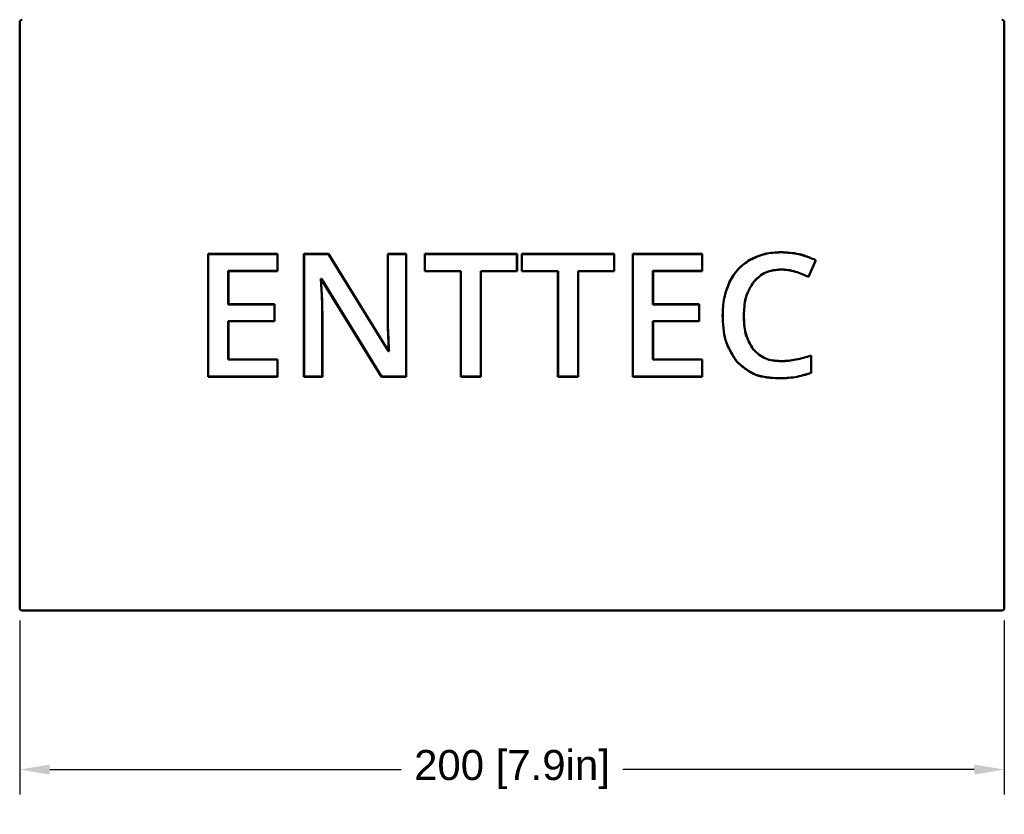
# Model space of a CAD drawing. Header units: inches. Extents: x 0 to 17, y 0 to 11.
# Tile 7 of 22: x 2.2 to 6.1, y 5.6 to 8.7. Entities that reach past the tile are written whole.
import ezdxf

# ---------------------------------------------------------------- set-up
doc = ezdxf.new("R2010")
doc.units = ezdxf.units.IN
doc.header["$LTSCALE"] = 0.75
doc.header["$MEASUREMENT"] = 0
doc.layers.add('Dimensions', color=7, linetype='Continuous', lineweight=25)
doc.layers.add('Visible', color=7, linetype='Continuous', lineweight=50)
doc.styles.get("Standard").update_dxf_attribs({"font": 'arial.ttf'})
doc.dimstyles.get("Standard").update_dxf_attribs({"dimtxt": 0.12, "dimasz": 0.12, "dimexe": 0.1, "dimexo": 0.05, "dimgap": 0.06, "dimtad": 0, "dimtih": 1, "dimtoh": 1, "dimlfac": 25.399986, "dimdsep": 46, "dimtxsty": 'Standard', "dimcen": 0, "dimclrd": 256, "dimclre": 256, "dimclrt": 256, "dimazin": 2, "dimtp": 0.01, "dimtm": 0.01, "dimtfac": 1, "dimtofl": 0, "dimtmove": 0, "dimatfit": 3, "dimfxl": 1, "dimtolj": 1, "dimarcsym": 1})

# ---------------------------------------------------------------- blocks, each defined once
blk = doc.blocks.new('*D14')
at = {"layer": 'Defpoints', "color": 0, "transparency": 16777216}
for p in [(2.16932, 6.393907), (6.106328, 6.393907), (6.106328, 5.747878)]:
    blk.add_point(p, dxfattribs=at)
at = {"layer": 'Dimensions', "lineweight": -2, "transparency": 16777216}
for p, q in [((2.16932, 6.343907), (2.16932, 5.647878)), ((6.106328, 6.343907), (6.106328, 5.647878)), ((2.28932, 5.747878), (3.69425, 5.747878)), ((5.986328, 5.747878), (4.581398, 5.747878))]:
    blk.add_line(p, q, dxfattribs=at)
at = {"layer": 'Dimensions', "transparency": 16777216}
for points in [[(2.28932, 5.767878), (2.28932, 5.727878), (2.16932, 5.747878)], [(5.986328, 5.767878), (5.986328, 5.727878), (6.106328, 5.747878)]]:
    blk.add_solid(points, dxfattribs=at)
at = {"layer": 'Dimensions', "transparency": 16777216, "insert": (4.137824, 5.747878), "char_height": 0.12, "attachment_point": 5}
blk.add_mtext('\\A1;200 [7.9in]', dxfattribs=at)

msp = doc.modelspace()

# ---------------------------------------------------------------- linework, layer by layer
at = {"layer": 'Visible', "extrusion": (-1e-16, -1, 2.966e-13)}
for p, q in [((2.16932, 8.73643), (2.16932, 6.39391)), ((2.16932, 8.73643), (2.16932, 6.39391)), ((6.10633, 6.39391), (6.10633, 8.73643)), ((6.10633, 6.39391), (6.10633, 8.73643)), ((2.92296, 7.80953), (3.20081, 7.80953)), ((2.92296, 7.80953), (2.92326, 7.80922)), ((2.92296, 7.31879), (2.92296, 7.80953)), ((2.92296, 7.31879), (2.92296, 7.80953)), ((2.92296, 7.80953), (3.20081, 7.80953)), ((2.92296, 7.80953), (2.92326, 7.80922)), ((2.92326, 7.80922), (3.20051, 7.80922)), ((2.92326, 7.3191), (2.92326, 7.80922)), ((2.92326, 7.80922), (3.20051, 7.80922)), ((2.92326, 7.3191), (2.92326, 7.80922)), ((3.20081, 7.80953), (3.20051, 7.80922)), ((3.20081, 7.80953), (3.20051, 7.80922)), ((3.20051, 7.80922), (3.20051, 7.7415)), ((3.20051, 7.80922), (3.20051, 7.7415)), ((3.20081, 7.80953), (3.20081, 7.74119)), ((3.20081, 7.80953), (3.20081, 7.74119)), ((3.30613, 7.80953), (3.40383, 7.80953)), ((3.30613, 7.80953), (3.30644, 7.80922)), ((3.30613, 7.31879), (3.30613, 7.80953)), ((3.30613, 7.31879), (3.30613, 7.80953)), ((3.30613, 7.80953), (3.40383, 7.80953)), ((3.30613, 7.80953), (3.30644, 7.80922)), ((3.30644, 7.80922), (3.40366, 7.80922)), ((3.30644, 7.3191), (3.30644, 7.80922)), ((3.30644, 7.80922), (3.40366, 7.80922)), ((3.30644, 7.3191), (3.30644, 7.80922)), ((3.40383, 7.80953), (3.40366, 7.80922)), ((3.40383, 7.80953), (3.40366, 7.80922)), ((3.40366, 7.80922), (3.64402, 7.42068)), ((3.40366, 7.80922), (3.64402, 7.42068)), ((3.40383, 7.80953), (3.64419, 7.42099)), ((3.40383, 7.80953), (3.64419, 7.42099)), ((3.64103, 7.80953), (3.71507, 7.80953)), ((3.64103, 7.80953), (3.64134, 7.80922)), ((3.64103, 7.55243), (3.64103, 7.80953)), ((3.64103, 7.80953), (3.71507, 7.80953)), ((3.64103, 7.55243), (3.64103, 7.80953)), ((3.64103, 7.80953), (3.64134, 7.80922)), ((3.64134, 7.80922), (3.71476, 7.80922)), ((3.64134, 7.55243), (3.64134, 7.80922)), ((3.64134, 7.80922), (3.71476, 7.80922)), ((3.64134, 7.55243), (3.64134, 7.80922)), ((3.71507, 7.80953), (3.71476, 7.80922)), ((3.71507, 7.80953), (3.71476, 7.80922)), ((3.71476, 7.80922), (3.71476, 7.3191)), ((3.71476, 7.80922), (3.71476, 7.3191)), ((3.71507, 7.80953), (3.71507, 7.31879)), ((3.71507, 7.80953), (3.71507, 7.31879)), ((3.78887, 7.80953), (4.15791, 7.80953)), ((3.78887, 7.80953), (3.78918, 7.80922)), ((3.78887, 7.74019), (3.78887, 7.80953)), ((3.78887, 7.74019), (3.78887, 7.80953)), ((3.78887, 7.80953), (4.15791, 7.80953)), ((3.78887, 7.80953), (3.78918, 7.80922)), ((3.78918, 7.80922), (4.1576, 7.80922)), ((3.78918, 7.7405), (3.78918, 7.80922)), ((3.78918, 7.80922), (4.1576, 7.80922)), ((3.78918, 7.7405), (3.78918, 7.80922)), ((4.15791, 7.80953), (4.1576, 7.80922)), ((4.15791, 7.80953), (4.1576, 7.80922)), ((4.1576, 7.80922), (4.1576, 7.7405)), ((4.1576, 7.80922), (4.1576, 7.7405)), ((4.15791, 7.80953), (4.15791, 7.74019)), ((4.15791, 7.80953), (4.15791, 7.74019)), ((4.17741, 7.80953), (4.54645, 7.80953)), ((4.17741, 7.80953), (4.17772, 7.80922)), ((4.17741, 7.74019), (4.17741, 7.80953)), ((4.17741, 7.74019), (4.17741, 7.80953)), ((4.17741, 7.80953), (4.54645, 7.80953)), ((4.17741, 7.80953), (4.17772, 7.80922)), ((4.17772, 7.80922), (4.54614, 7.80922)), ((4.17772, 7.7405), (4.17772, 7.80922)), ((4.17772, 7.80922), (4.54614, 7.80922)), ((4.17772, 7.7405), (4.17772, 7.80922)), ((4.54645, 7.80953), (4.54614, 7.80922)), ((4.54645, 7.80953), (4.54614, 7.80922)), ((4.54614, 7.80922), (4.54614, 7.7405)), ((4.54614, 7.80922), (4.54614, 7.7405)), ((4.54645, 7.80953), (4.54645, 7.74019)), ((4.54645, 7.80953), (4.54645, 7.74019)), ((4.62092, 7.80953), (4.89878, 7.80953)), ((4.62092, 7.80953), (4.62123, 7.80922)), ((4.62092, 7.31879), (4.62092, 7.80953)), ((4.62092, 7.31879), (4.62092, 7.80953)), ((4.62092, 7.80953), (4.89878, 7.80953)), ((4.62092, 7.80953), (4.62123, 7.80922)), ((4.62123, 7.80922), (4.89847, 7.80922)), ((4.62123, 7.3191), (4.62123, 7.80922)), ((4.62123, 7.80922), (4.89847, 7.80922)), ((4.62123, 7.3191), (4.62123, 7.80922)), ((4.89878, 7.80953), (4.89847, 7.80922)), ((4.89878, 7.80953), (4.89847, 7.80922)), ((4.89847, 7.80922), (4.89847, 7.7415)), ((4.89847, 7.80922), (4.89847, 7.7415)), ((4.89878, 7.80953), (4.89878, 7.74119)), ((4.89878, 7.80953), (4.89878, 7.74119)), ((5.2136, 7.81657), (5.21359, 7.81626)), ((5.2136, 7.81657), (5.21359, 7.81626)), ((5.08907, 7.78602), (5.08922, 7.78575)), ((5.08907, 7.78602), (5.08922, 7.78575)), ((5.35238, 7.78475), (5.32355, 7.71803)), ((5.35238, 7.78475), (5.32355, 7.71803)), ((5.35279, 7.78491), (5.32371, 7.71762)), ((5.35279, 7.78491), (5.32371, 7.71762)), ((5.35279, 7.78491), (5.35238, 7.78475)), ((5.35279, 7.78491), (5.35238, 7.78475)), ((3.0037, 7.74119), (3.00339, 7.7415)), ((3.00339, 7.7415), (3.00339, 7.60808)), ((3.20051, 7.7415), (3.00339, 7.7415)), ((3.00339, 7.7415), (3.00339, 7.60808)), ((3.20051, 7.7415), (3.00339, 7.7415)), ((3.0037, 7.74119), (3.00339, 7.7415)), ((3.0037, 7.74119), (3.0037, 7.60839)), ((3.20081, 7.74119), (3.0037, 7.74119)), ((3.20081, 7.74119), (3.0037, 7.74119)), ((3.0037, 7.74119), (3.0037, 7.60839)), ((3.20081, 7.74119), (3.20051, 7.7415)), ((3.20081, 7.74119), (3.20051, 7.7415)), ((3.78887, 7.74019), (3.78918, 7.7405)), ((3.78887, 7.74019), (3.78918, 7.7405)), ((3.93302, 7.74019), (3.78887, 7.74019)), ((3.93302, 7.74019), (3.78887, 7.74019)), ((3.93333, 7.7405), (3.78918, 7.7405)), ((3.93333, 7.7405), (3.78918, 7.7405)), ((3.93302, 7.74019), (3.93333, 7.7405)), ((3.93302, 7.74019), (3.93333, 7.7405)), ((3.93302, 7.31879), (3.93302, 7.74019)), ((3.93302, 7.31879), (3.93302, 7.74019)), ((3.93333, 7.3191), (3.93333, 7.7405)), ((3.93333, 7.3191), (3.93333, 7.7405)), ((4.1576, 7.7405), (4.01345, 7.7405)), ((4.01376, 7.74019), (4.01345, 7.7405)), ((4.01345, 7.7405), (4.01345, 7.3191)), ((4.01345, 7.7405), (4.01345, 7.3191)), ((4.1576, 7.7405), (4.01345, 7.7405)), ((4.01376, 7.74019), (4.01345, 7.7405)), ((4.15791, 7.74019), (4.01376, 7.74019)), ((4.01376, 7.74019), (4.01376, 7.31879)), ((4.15791, 7.74019), (4.01376, 7.74019)), ((4.01376, 7.74019), (4.01376, 7.31879)), ((4.15791, 7.74019), (4.1576, 7.7405)), ((4.15791, 7.74019), (4.1576, 7.7405)), ((4.17741, 7.74019), (4.17772, 7.7405)), ((4.17741, 7.74019), (4.17772, 7.7405)), ((4.32156, 7.74019), (4.17741, 7.74019)), ((4.32156, 7.74019), (4.17741, 7.74019)), ((4.32187, 7.7405), (4.17772, 7.7405)), ((4.32187, 7.7405), (4.17772, 7.7405)), ((4.32156, 7.74019), (4.32187, 7.7405)), ((4.32156, 7.74019), (4.32187, 7.7405)), ((4.32156, 7.31879), (4.32156, 7.74019)), ((4.32156, 7.31879), (4.32156, 7.74019)), ((4.32187, 7.3191), (4.32187, 7.7405)), ((4.32187, 7.3191), (4.32187, 7.7405)), ((4.54614, 7.7405), (4.40199, 7.7405)), ((4.4023, 7.74019), (4.40199, 7.7405)), ((4.40199, 7.7405), (4.40199, 7.3191)), ((4.40199, 7.7405), (4.40199, 7.3191)), ((4.54614, 7.7405), (4.40199, 7.7405)), ((4.4023, 7.74019), (4.40199, 7.7405)), ((4.54645, 7.74019), (4.4023, 7.74019)), ((4.4023, 7.74019), (4.4023, 7.31879)), ((4.54645, 7.74019), (4.4023, 7.74019)), ((4.4023, 7.74019), (4.4023, 7.31879)), ((4.54645, 7.74019), (4.54614, 7.7405)), ((4.54645, 7.74019), (4.54614, 7.7405)), ((4.70167, 7.74119), (4.70136, 7.7415)), ((4.70136, 7.7415), (4.70136, 7.60808)), ((4.89847, 7.7415), (4.70136, 7.7415)), ((4.70136, 7.7415), (4.70136, 7.60808)), ((4.89847, 7.7415), (4.70136, 7.7415)), ((4.70167, 7.74119), (4.70136, 7.7415)), ((4.70167, 7.74119), (4.70167, 7.60839)), ((4.89878, 7.74119), (4.70167, 7.74119)), ((4.89878, 7.74119), (4.70167, 7.74119)), ((4.70167, 7.74119), (4.70167, 7.60839)), ((4.89878, 7.74119), (4.89847, 7.7415)), ((4.89878, 7.74119), (4.89847, 7.7415)), ((5.21293, 7.74723), (5.21293, 7.74754)), ((5.21293, 7.74723), (5.21293, 7.74754)), ((5.271, 7.73836), (5.27109, 7.73865)), ((5.271, 7.73836), (5.27109, 7.73865)), ((5.32371, 7.71762), (5.32355, 7.71803)), ((5.32371, 7.71762), (5.32355, 7.71803)), ((3.37315, 7.70934), (3.37282, 7.70965)), ((3.37282, 7.70965), (3.37449, 7.68786)), ((3.3755, 7.70965), (3.37282, 7.70965)), ((3.37282, 7.70965), (3.37449, 7.68786)), ((3.3755, 7.70965), (3.37282, 7.70965)), ((3.37315, 7.70934), (3.37282, 7.70965)), ((3.37315, 7.70934), (3.3748, 7.68788)), ((3.37533, 7.70934), (3.37315, 7.70934)), ((3.37533, 7.70934), (3.37315, 7.70934)), ((3.37315, 7.70934), (3.3748, 7.68788)), ((3.37533, 7.70934), (3.3755, 7.70965)), ((3.37533, 7.70934), (3.3755, 7.70965)), ((3.61636, 7.31879), (3.37533, 7.70934)), ((3.61636, 7.31879), (3.37533, 7.70934)), ((3.61653, 7.3191), (3.3755, 7.70965)), ((3.61653, 7.3191), (3.3755, 7.70965)), ((5.00798, 7.69806), (5.00826, 7.69792)), ((5.00798, 7.69806), (5.00826, 7.69792)), ((5.10455, 7.6984), (5.10431, 7.69859)), ((5.10455, 7.6984), (5.10431, 7.69859)), ((3.0037, 7.60839), (3.00339, 7.60808)), ((3.0037, 7.60839), (3.00339, 7.60808)), ((3.00339, 7.60808), (3.1881, 7.60808)), ((3.00339, 7.60808), (3.1881, 7.60808)), ((3.0037, 7.60839), (3.18841, 7.60839)), ((3.0037, 7.60839), (3.18841, 7.60839)), ((3.18841, 7.60839), (3.1881, 7.60808)), ((3.18841, 7.60839), (3.1881, 7.60808)), ((3.1881, 7.60808), (3.1881, 7.54103)), ((3.1881, 7.60808), (3.1881, 7.54103)), ((3.18841, 7.60839), (3.18841, 7.54072)), ((3.18841, 7.60839), (3.18841, 7.54072)), ((4.70167, 7.60839), (4.70136, 7.60808)), ((4.70167, 7.60839), (4.70136, 7.60808)), ((4.70136, 7.60808), (4.88607, 7.60808)), ((4.70136, 7.60808), (4.88607, 7.60808)), ((4.70167, 7.60839), (4.88638, 7.60839)), ((4.70167, 7.60839), (4.88638, 7.60839)), ((4.88638, 7.60839), (4.88607, 7.60808)), ((4.88638, 7.60839), (4.88607, 7.60808)), ((4.88607, 7.60808), (4.88607, 7.54103)), ((4.88607, 7.60808), (4.88607, 7.54103)), ((4.88638, 7.60839), (4.88638, 7.54072)), ((4.88638, 7.60839), (4.88638, 7.54072)), ((3.37919, 7.57388), (3.37919, 7.3191)), ((3.37919, 7.57388), (3.37919, 7.3191)), ((3.37949, 7.57388), (3.37949, 7.31879)), ((3.37949, 7.57388), (3.37949, 7.31879)), ((4.97996, 7.56416), (4.98027, 7.56416)), ((4.97996, 7.56416), (4.98027, 7.56416)), ((5.06506, 7.56349), (5.06475, 7.56349)), ((5.06506, 7.56349), (5.06475, 7.56349)), ((3.0037, 7.54072), (3.00339, 7.54103)), ((3.00339, 7.54103), (3.00339, 7.38716)), ((3.1881, 7.54103), (3.00339, 7.54103)), ((3.00339, 7.54103), (3.00339, 7.38716)), ((3.1881, 7.54103), (3.00339, 7.54103)), ((3.0037, 7.54072), (3.00339, 7.54103)), ((3.0037, 7.54072), (3.0037, 7.38747)), ((3.18841, 7.54072), (3.0037, 7.54072)), ((3.18841, 7.54072), (3.0037, 7.54072)), ((3.0037, 7.54072), (3.0037, 7.38747)), ((3.18841, 7.54072), (3.1881, 7.54103)), ((3.18841, 7.54072), (3.1881, 7.54103)), ((4.70167, 7.54072), (4.70136, 7.54103)), ((4.70136, 7.54103), (4.70136, 7.38716)), ((4.88607, 7.54103), (4.70136, 7.54103)), ((4.70136, 7.54103), (4.70136, 7.38716)), ((4.88607, 7.54103), (4.70136, 7.54103)), ((4.70167, 7.54072), (4.70136, 7.54103)), ((4.70167, 7.54072), (4.70167, 7.38747)), ((4.88638, 7.54072), (4.70167, 7.54072)), ((4.88638, 7.54072), (4.70167, 7.54072)), ((4.70167, 7.54072), (4.70167, 7.38747)), ((4.88638, 7.54072), (4.88607, 7.54103)), ((4.88638, 7.54072), (4.88607, 7.54103)), ((3.64419, 7.42099), (3.64402, 7.42068)), ((3.64419, 7.42099), (3.64402, 7.42068)), ((3.64402, 7.42068), (3.64603, 7.42068)), ((3.64402, 7.42068), (3.64603, 7.42068)), ((3.64419, 7.42099), (3.6457, 7.42099)), ((3.64419, 7.42099), (3.6457, 7.42099)), ((3.6457, 7.42099), (3.64603, 7.42068)), ((3.6457, 7.42099), (3.64603, 7.42068)), ((5.10304, 7.42725), (5.1028, 7.42705)), ((5.10304, 7.42725), (5.1028, 7.42705)), ((5.33425, 7.40333), (5.33394, 7.40291)), ((5.33425, 7.40333), (5.33394, 7.40291)), ((5.33394, 7.40291), (5.33394, 7.33419)), ((5.33394, 7.40291), (5.33394, 7.33419)), ((5.33425, 7.40333), (5.33425, 7.33396)), ((5.33425, 7.40333), (5.33425, 7.33396)), ((3.0037, 7.38747), (3.00339, 7.38716)), ((3.0037, 7.38747), (3.00339, 7.38716)), ((3.00339, 7.38716), (3.20051, 7.38716)), ((3.00339, 7.38716), (3.20051, 7.38716)), ((3.0037, 7.38747), (3.20081, 7.38747)), ((3.0037, 7.38747), (3.20081, 7.38747)), ((3.20081, 7.38747), (3.20051, 7.38716)), ((3.20081, 7.38747), (3.20051, 7.38716)), ((3.20051, 7.38716), (3.20051, 7.3191)), ((3.20051, 7.38716), (3.20051, 7.3191)), ((3.20081, 7.38747), (3.20081, 7.31879)), ((3.20081, 7.38747), (3.20081, 7.31879)), ((4.70167, 7.38747), (4.70136, 7.38716)), ((4.70167, 7.38747), (4.70136, 7.38716)), ((4.70136, 7.38716), (4.89847, 7.38716)), ((4.70136, 7.38716), (4.89847, 7.38716)), ((4.70167, 7.38747), (4.89878, 7.38747)), ((4.70167, 7.38747), (4.89878, 7.38747)), ((4.89878, 7.38747), (4.89847, 7.38716)), ((4.89878, 7.38747), (4.89847, 7.38716)), ((4.89847, 7.38716), (4.89847, 7.3191)), ((4.89847, 7.38716), (4.89847, 7.3191)), ((4.89878, 7.38747), (4.89878, 7.31879)), ((4.89878, 7.38747), (4.89878, 7.31879)), ((5.0377, 7.3774), (5.03793, 7.3776)), ((5.0377, 7.3774), (5.03793, 7.3776)), ((5.21293, 7.3811), (5.21293, 7.38079)), ((5.21293, 7.3811), (5.21293, 7.38079)), ((5.2732, 7.38729), (5.27327, 7.38699)), ((5.2732, 7.38729), (5.27327, 7.38699)), ((5.33425, 7.33396), (5.33394, 7.33419)), ((5.33425, 7.33396), (5.33394, 7.33419)), ((2.92296, 7.31879), (2.92326, 7.3191)), ((2.92296, 7.31879), (2.92326, 7.3191)), ((3.20081, 7.31879), (2.92296, 7.31879)), ((3.20081, 7.31879), (2.92296, 7.31879)), ((3.20051, 7.3191), (2.92326, 7.3191)), ((3.20051, 7.3191), (2.92326, 7.3191)), ((3.20081, 7.31879), (3.20051, 7.3191)), ((3.20081, 7.31879), (3.20051, 7.3191)), ((3.30613, 7.31879), (3.30644, 7.3191)), ((3.30613, 7.31879), (3.30644, 7.3191)), ((3.37949, 7.31879), (3.30613, 7.31879)), ((3.37949, 7.31879), (3.30613, 7.31879)), ((3.37919, 7.3191), (3.30644, 7.3191)), ((3.37919, 7.3191), (3.30644, 7.3191)), ((3.37949, 7.31879), (3.37919, 7.3191)), ((3.37949, 7.31879), (3.37919, 7.3191)), ((3.61636, 7.31879), (3.61653, 7.3191)), ((3.61636, 7.31879), (3.61653, 7.3191)), ((3.71507, 7.31879), (3.61636, 7.31879)), ((3.71507, 7.31879), (3.61636, 7.31879)), ((3.71476, 7.3191), (3.61653, 7.3191)), ((3.71476, 7.3191), (3.61653, 7.3191)), ((3.71507, 7.31879), (3.71476, 7.3191)), ((3.71507, 7.31879), (3.71476, 7.3191)), ((3.93302, 7.31879), (3.93333, 7.3191)), ((3.93302, 7.31879), (3.93333, 7.3191)), ((4.01376, 7.31879), (3.93302, 7.31879)), ((4.01376, 7.31879), (3.93302, 7.31879)), ((4.01345, 7.3191), (3.93333, 7.3191)), ((4.01345, 7.3191), (3.93333, 7.3191)), ((4.01376, 7.31879), (4.01345, 7.3191)), ((4.01376, 7.31879), (4.01345, 7.3191)), ((4.32156, 7.31879), (4.32187, 7.3191)), ((4.32156, 7.31879), (4.32187, 7.3191)), ((4.4023, 7.31879), (4.32156, 7.31879)), ((4.4023, 7.31879), (4.32156, 7.31879)), ((4.40199, 7.3191), (4.32187, 7.3191)), ((4.40199, 7.3191), (4.32187, 7.3191)), ((4.4023, 7.31879), (4.40199, 7.3191)), ((4.4023, 7.31879), (4.40199, 7.3191)), ((4.62092, 7.31879), (4.62123, 7.3191)), ((4.62092, 7.31879), (4.62123, 7.3191)), ((4.89878, 7.31879), (4.62092, 7.31879)), ((4.89878, 7.31879), (4.62092, 7.31879)), ((4.89847, 7.3191), (4.62123, 7.3191)), ((4.89847, 7.3191), (4.62123, 7.3191)), ((4.89878, 7.31879), (4.89847, 7.3191)), ((4.89878, 7.31879), (4.89847, 7.3191)), ((5.2032, 7.31209), (5.2032, 7.3124)), ((5.2032, 7.31209), (5.2032, 7.3124)), ((2.20869, 6.38406), (2.17916, 6.38406)), ((2.20869, 6.38406), (2.17916, 6.38406)), ((2.20869, 6.38406), (6.06696, 6.38406)), ((2.20869, 6.38406), (6.06696, 6.38406)), ((6.09649, 6.38406), (6.06696, 6.38406)), ((6.09649, 6.38406), (6.06696, 6.38406))]:
    msp.add_line(p, q, dxfattribs=at)
at = {"layer": 'Visible', "extrusion": (0, 0, -1)}
for centre, start, end in [((-2.17916, 8.73643), 0, 90), ((-2.17916, 8.73643), 0, 90), ((-6.09649, 8.73643), 90, 180), ((-6.09649, 8.73643), 90, 180), ((-2.17916, 6.39391), 270, 0), ((-2.17916, 6.39391), 270, 0), ((-6.09649, 6.39391), 180, 270), ((-6.09649, 6.39391), 180, 270)]:
    msp.add_arc(centre, 0.00984, start, end, dxfattribs=at)
at = {"layer": 'Visible'}
for points, knots in [([(5.08907, 7.78602), (5.08908, 7.78602), (5.08908, 7.78603), (5.10877, 7.7953), (5.12847, 7.80457), (5.17006, 7.81455), (5.19183, 7.81556), (5.21359, 7.81657), (5.2136, 7.81657)], [0, 0, 0, 0, 0.0001892, 0.0001892, 0.5000371, 0.5000371, 0.9998851, 1, 1, 1, 1]), ([(5.08907, 7.78602), (5.08908, 7.78602), (5.08908, 7.78603), (5.10877, 7.7953), (5.12847, 7.80457), (5.17006, 7.81455), (5.19183, 7.81556), (5.21359, 7.81657), (5.2136, 7.81657)], [0, 0, 0, 0, 0.0001892, 0.0001892, 0.5000371, 0.5000371, 0.9998851, 1, 1, 1, 1]), ([(5.08922, 7.78575), (5.1089, 7.79502), (5.12858, 7.80428), (5.17009, 7.81424), (5.19184, 7.81525), (5.2136, 7.81626)], [0, 0, 0, 0, 0.5, 0.5, 1, 1, 1, 1]), ([(5.08922, 7.78575), (5.1089, 7.79502), (5.12858, 7.80428), (5.17009, 7.81424), (5.19184, 7.81525), (5.2136, 7.81626)], [0, 0, 0, 0, 0.5, 0.5, 1, 1, 1, 1]), ([(5.2136, 7.81657), (5.2136, 7.81657), (5.21361, 7.81657), (5.23766, 7.81535), (5.26174, 7.81413), (5.30809, 7.80369), (5.3303, 7.79436), (5.3526, 7.78499), (5.35269, 7.78495), (5.35279, 7.78491)], [0, 0, 0, 0, 0.0001037, 0.0001037, 0.4989721, 0.4989721, 0.9978404, 0.9978404, 1, 1, 1, 1]), ([(5.2136, 7.81657), (5.2136, 7.81657), (5.21361, 7.81657), (5.23766, 7.81535), (5.26174, 7.81413), (5.30809, 7.80369), (5.3303, 7.79436), (5.3526, 7.78499), (5.35269, 7.78495), (5.35279, 7.78491)], [0, 0, 0, 0, 0.0001037, 0.0001037, 0.4989721, 0.4989721, 0.9978404, 0.9978404, 1, 1, 1, 1]), ([(5.2136, 7.81626), (5.23765, 7.81504), (5.2617, 7.81382), (5.30798, 7.80339), (5.33018, 7.79407), (5.35238, 7.78475)], [0, 0, 0, 0, 0.5, 0.5, 1, 1, 1, 1]), ([(5.2136, 7.81626), (5.23765, 7.81504), (5.2617, 7.81382), (5.30798, 7.80339), (5.33018, 7.79407), (5.35238, 7.78475)], [0, 0, 0, 0, 0.5, 0.5, 1, 1, 1, 1]), ([(5.00798, 7.69805), (5.00799, 7.69806), (5.00799, 7.69807), (5.01815, 7.7158), (5.02831, 7.73355), (5.05531, 7.76295), (5.07219, 7.77448), (5.08905, 7.78601), (5.08906, 7.78602), (5.08907, 7.78602)], [0, 0, 0, 0, 0.0001775, 0.0001775, 0.499988, 0.499988, 0.9997985, 0.9997985, 1, 1, 1, 1]), ([(5.00798, 7.69805), (5.00799, 7.69806), (5.00799, 7.69807), (5.01815, 7.7158), (5.02831, 7.73355), (5.05531, 7.76295), (5.07219, 7.77448), (5.08905, 7.78601), (5.08906, 7.78602), (5.08907, 7.78602)], [0, 0, 0, 0, 0.0001775, 0.0001775, 0.499988, 0.499988, 0.9997985, 0.9997985, 1, 1, 1, 1]), ([(5.00826, 7.69792), (5.01842, 7.71565), (5.02857, 7.73338), (5.0555, 7.7627), (5.07236, 7.77423), (5.08922, 7.78575)], [0, 0, 0, 0, 0.5, 0.5, 1, 1, 1, 1]), ([(5.00826, 7.69792), (5.01842, 7.71565), (5.02857, 7.73338), (5.0555, 7.7627), (5.07236, 7.77423), (5.08922, 7.78575)], [0, 0, 0, 0, 0.5, 0.5, 1, 1, 1, 1]), ([(5.21292, 7.74753), (5.19189, 7.74577), (5.17086, 7.74401), (5.13455, 7.72792), (5.11943, 7.71326), (5.10431, 7.69859)], [0, 0, 0, 0, 0.5, 0.5, 1, 1, 1, 1]), ([(5.21292, 7.74753), (5.19189, 7.74577), (5.17086, 7.74401), (5.13455, 7.72792), (5.11943, 7.71326), (5.10431, 7.69859)], [0, 0, 0, 0, 0.5, 0.5, 1, 1, 1, 1]), ([(5.21293, 7.74722), (5.1919, 7.74546), (5.17091, 7.74369), (5.13475, 7.72767), (5.11967, 7.71306), (5.10455, 7.6984)], [0, 0, 0, 0, 0.5000834, 0.5000834, 1, 1, 1, 1]), ([(5.21293, 7.74722), (5.1919, 7.74546), (5.17091, 7.74369), (5.13475, 7.72767), (5.11967, 7.71306), (5.10455, 7.6984)], [0, 0, 0, 0, 0.5000834, 0.5000834, 1, 1, 1, 1]), ([(5.27109, 7.73865), (5.26157, 7.74127), (5.25205, 7.7439), (5.23266, 7.74684), (5.22279, 7.74719), (5.21292, 7.74753)], [0, 0, 0, 0, 0.5, 0.5, 1, 1, 1, 1]), ([(5.27109, 7.73865), (5.26157, 7.74127), (5.25205, 7.7439), (5.23266, 7.74684), (5.22279, 7.74719), (5.21292, 7.74753)], [0, 0, 0, 0, 0.5, 0.5, 1, 1, 1, 1]), ([(5.271, 7.73836), (5.26148, 7.74098), (5.25198, 7.7436), (5.23264, 7.74653), (5.22279, 7.74688), (5.21293, 7.74722)], [0, 0, 0, 0, 0.5000814, 0.5000814, 1, 1, 1, 1]), ([(5.271, 7.73836), (5.26148, 7.74098), (5.25198, 7.7436), (5.23264, 7.74653), (5.22279, 7.74688), (5.21293, 7.74722)], [0, 0, 0, 0, 0.5000814, 0.5000814, 1, 1, 1, 1]), ([(5.32371, 7.71762), (5.32362, 7.71767), (5.32352, 7.71771), (5.31485, 7.72162), (5.30628, 7.72549), (5.28881, 7.73234), (5.27991, 7.73535), (5.271, 7.73836)], [0, 0, 0, 0, 0.0055414, 0.0055414, 0.5028479, 0.5028479, 1, 1, 1, 1]), ([(5.32371, 7.71762), (5.32362, 7.71767), (5.32352, 7.71771), (5.31485, 7.72162), (5.30628, 7.72549), (5.28881, 7.73234), (5.27991, 7.73535), (5.271, 7.73836)], [0, 0, 0, 0, 0.0055414, 0.0055414, 0.5028479, 0.5028479, 1, 1, 1, 1]), ([(5.32355, 7.71803), (5.31498, 7.7219), (5.3064, 7.72577), (5.28891, 7.73263), (5.28, 7.73564), (5.27109, 7.73865)], [0, 0, 0, 0, 0.5, 0.5, 1, 1, 1, 1]), ([(5.32355, 7.71803), (5.31498, 7.7219), (5.3064, 7.72577), (5.28891, 7.73263), (5.28, 7.73564), (5.27109, 7.73865)], [0, 0, 0, 0, 0.5, 0.5, 1, 1, 1, 1]), ([(3.37449, 7.68786), (3.3758, 7.66889), (3.3771, 7.64991), (3.3787, 7.61192), (3.37894, 7.5929), (3.37919, 7.57388)], [0, 0, 0, 0, 0.5, 0.5, 1, 1, 1, 1]), ([(3.37449, 7.68786), (3.3758, 7.66889), (3.3771, 7.64991), (3.3787, 7.61192), (3.37894, 7.5929), (3.37919, 7.57388)], [0, 0, 0, 0, 0.5, 0.5, 1, 1, 1, 1]), ([(3.3748, 7.68789), (3.37611, 7.66891), (3.37741, 7.64993), (3.37821, 7.63093), (3.37901, 7.61193), (3.37925, 7.5929), (3.3795, 7.57388)], [0, 0, 0, 0, 0.4999914, 0.4999914, 0.4999914, 1, 1, 1, 1]), ([(3.3748, 7.68789), (3.37611, 7.66891), (3.37741, 7.64993), (3.37821, 7.63093), (3.37901, 7.61193), (3.37925, 7.5929), (3.3795, 7.57388)], [0, 0, 0, 0, 0.4999914, 0.4999914, 0.4999914, 1, 1, 1, 1]), ([(4.97996, 7.56416), (4.97996, 7.56416), (4.97996, 7.56417), (4.98085, 7.58728), (4.98174, 7.6104), (4.99086, 7.6551), (4.99942, 7.67658), (5.00798, 7.69804), (5.00798, 7.69805), (5.00798, 7.69805)], [0, 0, 0, 0, 0.0000853, 0.0000853, 0.4999641, 0.4999641, 0.999843, 0.999843, 1, 1, 1, 1]), ([(4.97996, 7.56416), (4.97996, 7.56416), (4.97996, 7.56417), (4.98085, 7.58728), (4.98174, 7.6104), (4.99086, 7.6551), (4.99942, 7.67658), (5.00798, 7.69804), (5.00798, 7.69805), (5.00798, 7.69805)], [0, 0, 0, 0, 0.0000853, 0.0000853, 0.4999641, 0.4999641, 0.999843, 0.999843, 1, 1, 1, 1]), ([(4.98027, 7.56416), (4.98116, 7.58727), (4.98205, 7.61037), (4.99116, 7.655), (4.9997, 7.67646), (5.00826, 7.69792)], [0, 0, 0, 0, 0.5, 0.5, 1, 1, 1, 1]), ([(4.98027, 7.56416), (4.98116, 7.58727), (4.98205, 7.61037), (4.99116, 7.655), (4.9997, 7.67646), (5.00826, 7.69792)], [0, 0, 0, 0, 0.5, 0.5, 1, 1, 1, 1]), ([(5.10431, 7.69859), (5.09802, 7.68826), (5.09173, 7.67792), (5.08348, 7.66206), (5.08093, 7.6567), (5.07643, 7.64582), (5.07449, 7.64028), (5.06661, 7.61202), (5.06568, 7.58776), (5.06475, 7.56349)], [0, 0, 0, 0, 0.25, 0.25, 0.375, 0.375, 0.5, 0.5, 1, 1, 1, 1]), ([(5.10431, 7.69859), (5.09802, 7.68826), (5.09173, 7.67792), (5.08348, 7.66206), (5.08093, 7.6567), (5.07643, 7.64582), (5.07449, 7.64028), (5.06661, 7.61202), (5.06568, 7.58776), (5.06475, 7.56349)], [0, 0, 0, 0, 0.25, 0.25, 0.375, 0.375, 0.5, 0.5, 1, 1, 1, 1]), ([(5.10455, 7.6984), (5.09827, 7.68807), (5.09199, 7.67776), (5.08376, 7.66192), (5.08121, 7.65658), (5.07672, 7.64571), (5.07479, 7.64018), (5.06693, 7.61199), (5.06599, 7.58775), (5.06506, 7.56349)], [0, 0, 0, 0, 0.2498137, 0.2498137, 0.3748565, 0.3748565, 0.4998993, 0.4998993, 1, 1, 1, 1]), ([(5.10455, 7.6984), (5.09827, 7.68807), (5.09199, 7.67776), (5.08376, 7.66192), (5.08121, 7.65658), (5.07672, 7.64571), (5.07479, 7.64018), (5.06693, 7.61199), (5.06599, 7.58775), (5.06506, 7.56349)], [0, 0, 0, 0, 0.2498137, 0.2498137, 0.3748565, 0.3748565, 0.4998993, 0.4998993, 1, 1, 1, 1]), ([(5.0377, 7.3774), (5.03769, 7.37741), (5.03768, 7.37742), (5.02845, 7.39153), (5.01921, 7.40563), (5.00713, 7.42738), (5.0034, 7.43473), (4.99682, 7.44972), (4.99399, 7.45737), (4.98253, 7.49649), (4.98125, 7.53034), (4.97996, 7.56416)], [0, 0, 0, 0, 0.0002196, 0.0002196, 0.2501501, 0.2501501, 0.3751154, 0.3751154, 0.5000807, 0.5000807, 1, 1, 1, 1]), ([(5.0377, 7.3774), (5.03769, 7.37741), (5.03768, 7.37742), (5.02845, 7.39153), (5.01921, 7.40563), (5.00713, 7.42738), (5.0034, 7.43473), (4.99682, 7.44972), (4.99399, 7.45737), (4.98253, 7.49649), (4.98125, 7.53034), (4.97996, 7.56416)], [0, 0, 0, 0, 0.0002196, 0.0002196, 0.2501501, 0.2501501, 0.3751154, 0.3751154, 0.5000807, 0.5000807, 1, 1, 1, 1]), ([(5.03793, 7.3776), (5.0287, 7.3917), (5.01948, 7.4058), (5.00741, 7.42752), (5.00368, 7.43486), (4.9971, 7.44983), (4.99428, 7.45747), (4.98284, 7.49652), (4.98156, 7.53034), (4.98027, 7.56416)], [0, 0, 0, 0, 0.25, 0.25, 0.375, 0.375, 0.5, 0.5, 1, 1, 1, 1]), ([(5.03793, 7.3776), (5.0287, 7.3917), (5.01948, 7.4058), (5.00741, 7.42752), (5.00368, 7.43486), (4.9971, 7.44983), (4.99428, 7.45747), (4.98284, 7.49652), (4.98156, 7.53034), (4.98027, 7.56416)], [0, 0, 0, 0, 0.25, 0.25, 0.375, 0.375, 0.5, 0.5, 1, 1, 1, 1]), ([(5.06475, 7.56349), (5.06543, 7.53906), (5.06612, 7.51462), (5.07359, 7.48606), (5.07544, 7.48045), (5.0798, 7.46944), (5.08228, 7.46402), (5.09037, 7.44797), (5.09658, 7.43751), (5.1028, 7.42705)], [0, 0, 0, 0, 0.5, 0.5, 0.625, 0.625, 0.75, 0.75, 1, 1, 1, 1]), ([(5.06475, 7.56349), (5.06543, 7.53906), (5.06612, 7.51462), (5.07359, 7.48606), (5.07544, 7.48045), (5.0798, 7.46944), (5.08228, 7.46402), (5.09037, 7.44797), (5.09658, 7.43751), (5.1028, 7.42705)], [0, 0, 0, 0, 0.5, 0.5, 0.625, 0.625, 0.75, 0.75, 1, 1, 1, 1]), ([(5.06506, 7.56349), (5.06574, 7.53906), (5.06643, 7.51465), (5.07388, 7.48615), (5.07573, 7.48056), (5.08008, 7.46956), (5.08256, 7.46416), (5.09063, 7.44813), (5.09684, 7.43769), (5.10304, 7.42725)], [0, 0, 0, 0, 0.5001208, 0.5001208, 0.6251685, 0.6251685, 0.7502163, 0.7502163, 1, 1, 1, 1]), ([(5.06506, 7.56349), (5.06574, 7.53906), (5.06643, 7.51465), (5.07388, 7.48615), (5.07573, 7.48056), (5.08008, 7.46956), (5.08256, 7.46416), (5.09063, 7.44813), (5.09684, 7.43769), (5.10304, 7.42725)], [0, 0, 0, 0, 0.5001208, 0.5001208, 0.6251685, 0.6251685, 0.7502163, 0.7502163, 1, 1, 1, 1]), ([(3.64304, 7.47682), (3.64253, 7.48941), (3.64202, 7.50201), (3.64132, 7.52721), (3.64117, 7.53982), (3.64103, 7.55243)], [0, 0, 0, 0, 0.4999884, 0.4999884, 1, 1, 1, 1]), ([(3.64304, 7.47682), (3.64253, 7.48941), (3.64202, 7.50201), (3.64132, 7.52721), (3.64117, 7.53982), (3.64103, 7.55243)], [0, 0, 0, 0, 0.4999884, 0.4999884, 1, 1, 1, 1]), ([(3.64335, 7.47683), (3.64284, 7.48943), (3.64233, 7.50202), (3.64163, 7.52722), (3.64148, 7.53982), (3.64134, 7.55243)], [0, 0, 0, 0, 0.5, 0.5, 1, 1, 1, 1]), ([(3.64335, 7.47683), (3.64284, 7.48943), (3.64233, 7.50202), (3.64163, 7.52722), (3.64148, 7.53982), (3.64134, 7.55243)], [0, 0, 0, 0, 0.5, 0.5, 1, 1, 1, 1]), ([(3.64571, 7.42099), (3.64517, 7.43023), (3.64465, 7.43948), (3.64378, 7.45809), (3.64341, 7.46746), (3.64304, 7.47682)], [0, 0, 0, 0, 0.497068, 0.497068, 1, 1, 1, 1]), ([(3.64571, 7.42099), (3.64517, 7.43023), (3.64465, 7.43948), (3.64378, 7.45809), (3.64341, 7.46746), (3.64304, 7.47682)], [0, 0, 0, 0, 0.497068, 0.497068, 1, 1, 1, 1]), ([(3.64603, 7.42068), (3.64549, 7.43003), (3.64496, 7.43939), (3.64409, 7.45811), (3.64372, 7.46747), (3.64335, 7.47683)], [0, 0, 0, 0, 0.5, 0.5, 1, 1, 1, 1]), ([(3.64603, 7.42068), (3.64549, 7.43003), (3.64496, 7.43939), (3.64409, 7.45811), (3.64372, 7.46747), (3.64335, 7.47683)], [0, 0, 0, 0, 0.5, 0.5, 1, 1, 1, 1]), ([(5.1028, 7.42705), (5.11056, 7.41993), (5.11831, 7.41281), (5.13456, 7.40026), (5.14306, 7.39485), (5.17073, 7.3836), (5.19183, 7.38219), (5.21292, 7.38079)], [0, 0, 0, 0, 0.25, 0.25, 0.5, 0.5, 1, 1, 1, 1]), ([(5.1028, 7.42705), (5.11056, 7.41993), (5.11831, 7.41281), (5.13456, 7.40026), (5.14306, 7.39485), (5.17073, 7.3836), (5.19183, 7.38219), (5.21292, 7.38079)], [0, 0, 0, 0, 0.25, 0.25, 0.5, 0.5, 1, 1, 1, 1]), ([(5.10304, 7.42725), (5.11079, 7.42014), (5.11853, 7.41303), (5.13474, 7.40051), (5.14321, 7.39512), (5.17078, 7.38391), (5.19184, 7.3825), (5.21293, 7.3811)], [0, 0, 0, 0, 0.2497576, 0.2497576, 0.4998752, 0.4998752, 1, 1, 1, 1]), ([(5.10304, 7.42725), (5.11079, 7.42014), (5.11853, 7.41303), (5.13474, 7.40051), (5.14321, 7.39512), (5.17078, 7.38391), (5.19184, 7.3825), (5.21293, 7.3811)], [0, 0, 0, 0, 0.2497576, 0.2497576, 0.4998752, 0.4998752, 1, 1, 1, 1]), ([(5.2732, 7.38729), (5.28341, 7.3896), (5.2936, 7.39191), (5.31381, 7.39723), (5.32383, 7.40022), (5.33399, 7.40325), (5.33412, 7.40329), (5.33425, 7.40333)], [0, 0, 0, 0, 0.4966624, 0.4966624, 0.9934261, 0.9934261, 1, 1, 1, 1]), ([(5.2732, 7.38729), (5.28341, 7.3896), (5.2936, 7.39191), (5.31381, 7.39723), (5.32383, 7.40022), (5.33399, 7.40325), (5.33412, 7.40329), (5.33425, 7.40333)], [0, 0, 0, 0, 0.4966624, 0.4966624, 0.9934261, 0.9934261, 1, 1, 1, 1]), ([(5.27327, 7.38699), (5.28347, 7.3893), (5.29367, 7.39161), (5.3139, 7.39693), (5.32392, 7.39992), (5.33394, 7.40291)], [0, 0, 0, 0, 0.5, 0.5, 1, 1, 1, 1]), ([(5.27327, 7.38699), (5.28347, 7.3893), (5.29367, 7.39161), (5.3139, 7.39693), (5.32392, 7.39992), (5.33394, 7.40291)], [0, 0, 0, 0, 0.5, 0.5, 1, 1, 1, 1]), ([(5.2032, 7.31209), (5.20319, 7.31209), (5.20319, 7.31209), (5.17195, 7.31397), (5.14069, 7.31585), (5.10601, 7.32904), (5.09931, 7.33226), (5.08631, 7.33964), (5.08, 7.34379), (5.06145, 7.35714), (5.04959, 7.36726), (5.03772, 7.37738), (5.03771, 7.37739), (5.0377, 7.3774)], [0, 0, 0, 0, 0.0000759, 0.0000759, 0.4999192, 0.4999192, 0.62488, 0.62488, 0.7498409, 0.7498409, 0.9997625, 0.9997625, 1, 1, 1, 1]), ([(5.2032, 7.31209), (5.20319, 7.31209), (5.20319, 7.31209), (5.17195, 7.31397), (5.14069, 7.31585), (5.10601, 7.32904), (5.09931, 7.33226), (5.08631, 7.33964), (5.08, 7.34379), (5.06145, 7.35714), (5.04959, 7.36726), (5.03772, 7.37738), (5.03771, 7.37739), (5.0377, 7.3774)], [0, 0, 0, 0, 0.0000759, 0.0000759, 0.4999192, 0.4999192, 0.62488, 0.62488, 0.7498409, 0.7498409, 0.9997625, 0.9997625, 1, 1, 1, 1]), ([(5.2032, 7.3124), (5.17197, 7.31428), (5.14074, 7.31617), (5.10614, 7.32933), (5.09945, 7.33254), (5.08647, 7.33991), (5.08017, 7.34405), (5.06164, 7.35738), (5.04979, 7.36749), (5.03793, 7.3776)], [0, 0, 0, 0, 0.5, 0.5, 0.625, 0.625, 0.75, 0.75, 1, 1, 1, 1]), ([(5.2032, 7.3124), (5.17197, 7.31428), (5.14074, 7.31617), (5.10614, 7.32933), (5.09945, 7.33254), (5.08647, 7.33991), (5.08017, 7.34405), (5.06164, 7.35738), (5.04979, 7.36749), (5.03793, 7.3776)], [0, 0, 0, 0, 0.5, 0.5, 0.625, 0.625, 0.75, 0.75, 1, 1, 1, 1]), ([(5.21292, 7.38079), (5.22306, 7.38103), (5.2332, 7.38127), (5.25332, 7.38333), (5.26329, 7.38516), (5.27327, 7.38699)], [0, 0, 0, 0, 0.5, 0.5, 1, 1, 1, 1]), ([(5.21292, 7.38079), (5.22306, 7.38103), (5.2332, 7.38127), (5.25332, 7.38333), (5.26329, 7.38516), (5.27327, 7.38699)], [0, 0, 0, 0, 0.5, 0.5, 1, 1, 1, 1]), ([(5.21293, 7.3811), (5.22307, 7.38134), (5.23319, 7.38158), (5.25327, 7.38364), (5.26323, 7.38546), (5.2732, 7.38729)], [0, 0, 0, 0, 0.4999373, 0.4999373, 1, 1, 1, 1]), ([(5.21293, 7.3811), (5.22307, 7.38134), (5.23319, 7.38158), (5.25327, 7.38364), (5.26323, 7.38546), (5.2732, 7.38729)], [0, 0, 0, 0, 0.4999373, 0.4999373, 1, 1, 1, 1]), ([(5.33394, 7.33419), (5.31267, 7.32755), (5.29139, 7.32092), (5.24778, 7.31382), (5.22549, 7.31311), (5.2032, 7.3124)], [0, 0, 0, 0, 0.5, 0.5, 1, 1, 1, 1]), ([(5.33394, 7.33419), (5.31267, 7.32755), (5.29139, 7.32092), (5.24778, 7.31382), (5.22549, 7.31311), (5.2032, 7.3124)], [0, 0, 0, 0, 0.5, 0.5, 1, 1, 1, 1]), ([(5.33425, 7.33396), (5.33418, 7.33394), (5.33411, 7.33392), (5.31276, 7.32725), (5.29147, 7.32062), (5.2478, 7.31351), (5.22549, 7.3128), (5.2032, 7.31209)], [0, 0, 0, 0, 0.001699, 0.001699, 0.5007964, 0.5007964, 1, 1, 1, 1]), ([(5.33425, 7.33396), (5.33418, 7.33394), (5.33411, 7.33392), (5.31276, 7.32725), (5.29147, 7.32062), (5.2478, 7.31351), (5.22549, 7.3128), (5.2032, 7.31209)], [0, 0, 0, 0, 0.001699, 0.001699, 0.5007964, 0.5007964, 1, 1, 1, 1])]:
    msp.add_open_spline(points, degree=3, knots=knots, dxfattribs=at)

# ---------------------------------------------------------------- dimensions: what is measured, and where the dimension line sits
at = {"layer": 'Dimensions'}
dim = msp.add_linear_dim(base=(6.10633, 5.74788), p1=(2.16932, 6.39391), p2=(6.10633, 6.39391), dimstyle='Standard', override={"dimlfac": 50.799973, "dimclrd": 256, "dimclre": 256}, dxfattribs=at)
dim.commit()
dim.dimension.update_dxf_attribs({"geometry": '*D14', "text_midpoint": (4.13782, 5.74788)})

doc.saveas('drawing.dxf')
